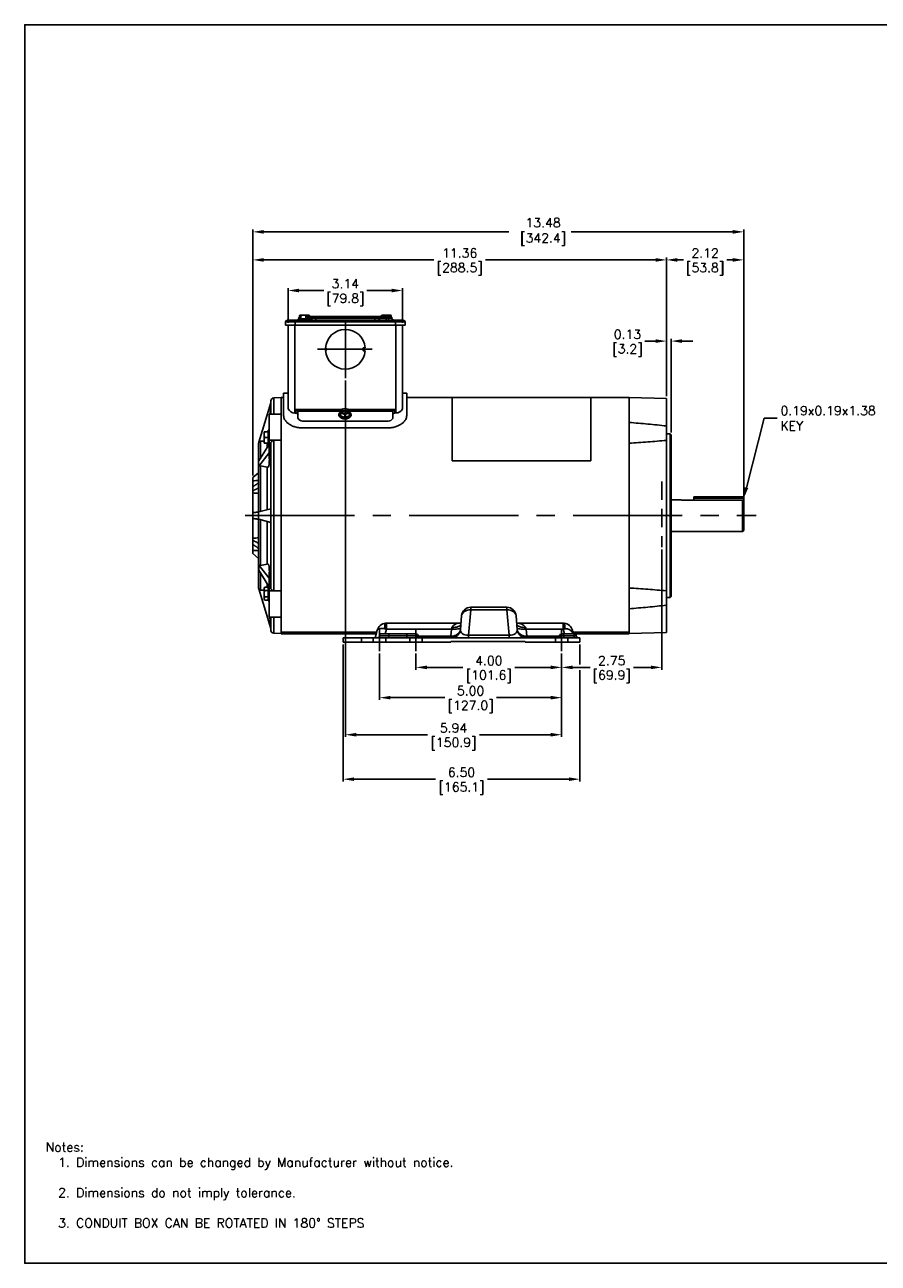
# Model space of a CAD drawing. Extents: x 897.4 to 941.4, y -8.5 to 25.5.
# Tile 1 of 7: x 897.4 to 920.8, y -8.5 to 25.5. Entities that reach past the tile are written whole.
import ezdxf
from ezdxf import colors
from ezdxf.entities.mleader import LeaderData, LeaderLine
from ezdxf.math import Vec2, Vec3

# ---------------------------------------------------------------- set-up
doc = ezdxf.new("R2010")
doc.units = 0
doc.header["$LTSCALE"] = 4
doc.header["$MEASUREMENT"] = 0
doc.linetypes.add('CENTER2', pattern=[1.125, 0.75, -0.125, 0.125, -0.125])
doc.linetypes.add('HIDDEN2', pattern=[0.1875, 0.125, -0.0625])
doc.layers.get('0').update_dxf_attribs({"linetype": 'CONTINUOUS'})
doc.layers.get('DEFPOINTS').update_dxf_attribs({"linetype": 'CONTINUOUS'})
for name, color, linetype in [('CENTER', 40, 'CENTER2'), ('DIMENSIONS', 140, 'CONTINUOUS'), ('DIMENSIONS @ 1', 140, 'CONTINUOUS'), ('HIDDEN', 102, 'HIDDEN2'), ('TEXT', 140, 'CONTINUOUS')]:
    doc.layers.add(name, color=color, linetype=linetype)
doc.styles.add('ROMANS', font='romans.shx')
doc.styles.get("Standard").update_dxf_attribs({"font": 'romans.shx'})
doc.dimstyles.get("Standard").update_dxf_attribs({"dimtxt": 0.25, "dimasz": 0.3, "dimexe": 0.0625, "dimexo": 0.0625, "dimgap": 0.0625, "dimtad": 0, "dimtih": 1, "dimtoh": 1, "dimzin": 0, "dimdsep": 46, "dimtxsty": 'Standard', "dimcen": 0, "dimadec": 0, "dimazin": 0, "dimtfac": 1, "dimtofl": 0, "dimtmove": 0, "dimatfit": 3, "dimfxl": 0, "dimtolj": 1, "dimtzin": 0, "dimarcsym": 0})

# ---------------------------------------------------------------- blocks, each defined once
blk = doc.blocks.new('*D2')
at = {"layer": 'DEFPOINTS', "color": 0}
for p in [(914.902, 11.127), (914.902, 7.824), (912.152, 7.718)]:
    blk.add_point(p, dxfattribs=at)
at = {"layer": 'DIMENSIONS', "color": 0, "lineweight": -2}
for p, q in [((914.902, 11.064), (914.902, 7.761)), ((912.152, 7.781), (912.152, 7.886)), ((912.452, 7.824), (912.935, 7.824)), ((914.602, 7.824), (914.12, 7.824))]:
    blk.add_line(p, q, dxfattribs=at)
at = {"layer": 'DIMENSIONS', "color": 0}
for points in [[(912.452, 7.874), (912.452, 7.774), (912.152, 7.824)], [(914.602, 7.874), (914.602, 7.774), (914.902, 7.824)]]:
    blk.add_solid(points, dxfattribs=at)
at = {"layer": 'DIMENSIONS', "color": 0, "char_height": 0.25, "attachment_point": 5}
for s, insert in [('\\A1;2.75', (913.527, 8.011)), ('\\A1;[69.9]', (913.527, 7.571))]:
    blk.add_mtext(s, dxfattribs=dict(at, insert=insert))
blk = doc.blocks.new('*D3')
at = {"layer": 'DEFPOINTS', "color": 0}
for p in [(908.152, 8.268), (912.152, 7.824), (912.152, 7.718)]:
    blk.add_point(p, dxfattribs=at)
at = {"layer": 'DIMENSIONS', "color": 0, "lineweight": -2}
for p, q in [((908.152, 8.206), (908.152, 7.761)), ((908.452, 7.824), (909.441, 7.824)), ((911.852, 7.824), (910.864, 7.824)), ((912.152, 7.781), (912.152, 7.886))]:
    blk.add_line(p, q, dxfattribs=at)
at = {"layer": 'DIMENSIONS', "color": 0}
for points in [[(908.452, 7.874), (908.452, 7.774), (908.152, 7.824)], [(911.852, 7.874), (911.852, 7.774), (912.152, 7.824)]]:
    blk.add_solid(points, dxfattribs=at)
at = {"layer": 'DIMENSIONS', "color": 0, "char_height": 0.25, "attachment_point": 5}
for s, insert in [('\\A1;4.00', (910.152, 8.011)), ('\\A1;[101.6]', (910.152, 7.571))]:
    blk.add_mtext(s, dxfattribs=dict(at, insert=insert))
blk = doc.blocks.new('*D4')
at = {"layer": 'DEFPOINTS', "color": 0}
for p in [(915.032, 16.782), (915.032, 15.204), (915.157, 14.21)]:
    blk.add_point(p, dxfattribs=at)
at = {"layer": 'DIMENSIONS', "color": 0, "lineweight": -2}
for p, q in [((914.732, 16.782), (914.432, 16.782)), ((915.032, 15.266), (915.032, 16.845)), ((915.157, 14.273), (915.157, 16.845)), ((915.457, 16.782), (915.757, 16.782))]:
    blk.add_line(p, q, dxfattribs=at)
at = {"layer": 'DIMENSIONS', "color": 0}
for points in [[(914.732, 16.832), (914.732, 16.732), (915.032, 16.782)], [(915.457, 16.832), (915.457, 16.732), (915.157, 16.782)]]:
    blk.add_solid(points, dxfattribs=at)
at = {"layer": 'DIMENSIONS', "color": 0, "char_height": 0.25, "attachment_point": 5}
for s, insert in [('\\A1;0.13', (913.959, 16.97)), ('\\A1;[3.2]', (913.959, 16.529))]:
    blk.add_mtext(s, dxfattribs=dict(at, insert=insert))
blk = doc.blocks.new('*D5')
at = {"layer": 'DEFPOINTS', "color": 0}
for p in [(915.032, 19.011), (915.032, 15.204), (917.152, 12.404)]:
    blk.add_point(p, dxfattribs=at)
at = {"layer": 'DIMENSIONS', "color": 0, "lineweight": -2}
for p, q in [((915.032, 15.266), (915.032, 19.073)), ((917.152, 12.466), (917.152, 19.073)), ((915.332, 19.011), (915.5, 19.011)), ((916.852, 19.011), (916.685, 19.011))]:
    blk.add_line(p, q, dxfattribs=at)
at = {"layer": 'DIMENSIONS', "color": 0}
for points in [[(915.332, 19.061), (915.332, 18.961), (915.032, 19.011)], [(916.852, 19.061), (916.852, 18.961), (917.152, 19.011)]]:
    blk.add_solid(points, dxfattribs=at)
at = {"layer": 'DIMENSIONS', "color": 0, "char_height": 0.25, "attachment_point": 5}
for s, insert in [('\\A1;2.12', (916.092, 19.198)), ('\\A1;[53.8]', (916.092, 18.758))]:
    blk.add_mtext(s, dxfattribs=dict(at, insert=insert))
blk = doc.blocks.new('*D6')
at = {"layer": 'DEFPOINTS', "color": 0}
for p in [(917.152, 19.781), (903.672, 13.028), (917.152, 12.404)]:
    blk.add_point(p, dxfattribs=at)
at = {"layer": 'DIMENSIONS', "color": 0, "lineweight": -2}
for p, q in [((903.672, 13.09), (903.672, 19.843)), ((903.972, 19.781), (910.697, 19.781)), ((916.852, 19.781), (912.417, 19.781)), ((917.152, 12.466), (917.152, 19.843))]:
    blk.add_line(p, q, dxfattribs=at)
at = {"layer": 'DIMENSIONS', "color": 0}
for points in [[(903.972, 19.831), (903.972, 19.731), (903.672, 19.781)], [(916.852, 19.831), (916.852, 19.731), (917.152, 19.781)]]:
    blk.add_solid(points, dxfattribs=at)
at = {"layer": 'DIMENSIONS', "color": 0, "insert": (911.557, 19.781), "char_height": 0.25, "attachment_point": 5}
blk.add_mtext('\\A1; 13.48\\P [342.4]', dxfattribs=at)
blk = doc.blocks.new('*D17')
at = {"layer": 'DEFPOINTS', "color": 0}
for p in [(907.782, 18.17), (904.642, 17.217), (907.782, 17.217)]:
    blk.add_point(p, dxfattribs=at)
at = {"layer": 'DIMENSIONS', "color": 0, "lineweight": -2}
for p, q in [((904.642, 17.28), (904.642, 18.232)), ((904.942, 18.17), (905.62, 18.17)), ((907.482, 18.17), (906.805, 18.17)), ((907.782, 17.28), (907.782, 18.232))]:
    blk.add_line(p, q, dxfattribs=at)
at = {"layer": 'DIMENSIONS', "color": 0}
for points in [[(904.942, 18.22), (904.942, 18.12), (904.642, 18.17)], [(907.482, 18.22), (907.482, 18.12), (907.782, 18.17)]]:
    blk.add_solid(points, dxfattribs=at)
at = {"layer": 'DIMENSIONS', "color": 0, "char_height": 0.25, "attachment_point": 5}
for s, insert in [('\\A1;3.14', (906.212, 18.357)), ('\\A1;[79.8]', (906.212, 17.917))]:
    blk.add_mtext(s, dxfattribs=dict(at, insert=insert))
blk = doc.blocks.new('*D22')
at = {"layer": 'DEFPOINTS', "color": 0}
for p in [(915.032, 19.011), (915.032, 15.204), (903.672, 13.03)]:
    blk.add_point(p, dxfattribs=at)
at = {"layer": 'DIMENSIONS', "color": 0, "lineweight": -2}
for p, q in [((903.672, 13.093), (903.672, 19.073)), ((915.032, 15.266), (915.032, 19.073)), ((903.972, 19.011), (908.641, 19.011)), ((914.732, 19.011), (910.064, 19.011))]:
    blk.add_line(p, q, dxfattribs=at)
at = {"layer": 'DIMENSIONS', "color": 0}
for points in [[(903.972, 19.061), (903.972, 18.961), (903.672, 19.011)], [(914.732, 19.061), (914.732, 18.961), (915.032, 19.011)]]:
    blk.add_solid(points, dxfattribs=at)
at = {"layer": 'DIMENSIONS', "color": 0, "char_height": 0.25, "attachment_point": 5}
for s, insert in [('\\A1;11.36', (909.352, 19.198)), ('\\A1;[288.5]', (909.352, 18.758))]:
    blk.add_mtext(s, dxfattribs=dict(at, insert=insert))
blk = doc.blocks.new('*D23')
at = {"layer": 'DEFPOINTS', "color": 0}
for p in [(906.212, 15.761), (912.152, 8.268), (906.212, 5.975)]:
    blk.add_point(p, dxfattribs=at)
at = {"layer": 'DIMENSIONS', "color": 0, "lineweight": -2}
for p, q in [((906.212, 15.699), (906.212, 5.913)), ((912.152, 8.206), (912.152, 5.913)), ((906.512, 5.975), (908.471, 5.975)), ((911.852, 5.975), (909.894, 5.975))]:
    blk.add_line(p, q, dxfattribs=at)
at = {"layer": 'DIMENSIONS', "color": 0}
for points in [[(906.512, 6.025), (906.512, 5.925), (906.212, 5.975)], [(911.852, 6.025), (911.852, 5.925), (912.152, 5.975)]]:
    blk.add_solid(points, dxfattribs=at)
at = {"layer": 'DIMENSIONS', "color": 0, "char_height": 0.25, "attachment_point": 5}
for s, insert in [('\\A1;5.94', (909.182, 6.163)), ('\\A1;[150.9]', (909.182, 5.722))]:
    blk.add_mtext(s, dxfattribs=dict(at, insert=insert))
blk = doc.blocks.new('*D18')
at = {"layer": 'DEFPOINTS', "color": 0}
for p in [(907.152, 8.268), (912.152, 8.206), (907.152, 6.993)]:
    blk.add_point(p, dxfattribs=at)
at = {"layer": 'DIMENSIONS', "color": 0, "lineweight": -2}
for p, q in [((907.152, 8.206), (907.152, 6.93)), ((912.152, 8.143), (912.152, 6.93)), ((907.452, 6.993), (908.941, 6.993)), ((911.852, 6.993), (910.364, 6.993))]:
    blk.add_line(p, q, dxfattribs=at)
at = {"layer": 'DIMENSIONS', "color": 0}
for points in [[(907.452, 7.043), (907.452, 6.943), (907.152, 6.993)], [(911.852, 7.043), (911.852, 6.943), (912.152, 6.993)]]:
    blk.add_solid(points, dxfattribs=at)
at = {"layer": 'DIMENSIONS', "color": 0, "char_height": 0.25, "attachment_point": 5}
for s, insert in [('\\A1;5.00', (909.652, 7.18)), ('\\A1;[127.0]', (909.652, 6.74))]:
    blk.add_mtext(s, dxfattribs=dict(at, insert=insert))
blk = doc.blocks.new('*D19')
at = {"layer": 'DEFPOINTS', "color": 0}
for p in [(906.152, 8.518), (912.652, 8.518), (906.152, 4.754)]:
    blk.add_point(p, dxfattribs=at)
at = {"layer": 'DIMENSIONS', "color": 0, "lineweight": -2}
for p, q in [((906.152, 8.456), (906.152, 4.692)), ((912.652, 8.456), (912.652, 7.9)), ((912.652, 7.747), (912.652, 4.692)), ((906.452, 4.754), (908.691, 4.754)), ((912.352, 4.754), (910.114, 4.754))]:
    blk.add_line(p, q, dxfattribs=at)
at = {"layer": 'DIMENSIONS', "color": 0}
for points in [[(906.452, 4.804), (906.452, 4.704), (906.152, 4.754)], [(912.352, 4.804), (912.352, 4.704), (912.652, 4.754)]]:
    blk.add_solid(points, dxfattribs=at)
at = {"layer": 'DIMENSIONS', "color": 0, "char_height": 0.25, "attachment_point": 5}
for s, insert in [('\\A1;6.50', (909.402, 4.942)), ('\\A1;[165.1]', (909.402, 4.501))]:
    blk.add_mtext(s, dxfattribs=dict(at, insert=insert))

msp = doc.modelspace()

# ---------------------------------------------------------------- linework, layer by layer
for p, q in [((904.621, 17.357), (904.832, 17.357)), ((904.832, 17.357), (907.592, 17.357)), ((904.832, 17.357), (904.832, 17.307)), ((904.925, 17.392), (904.925, 17.357)), ((905.26, 17.392), (904.925, 17.392)), ((904.929, 17.392), (904.93, 17.397)), ((904.93, 17.397), (904.931, 17.407)), ((904.955, 17.407), (904.931, 17.407)), ((904.955, 17.392), (904.955, 17.476)), ((904.973, 17.495), (905.195, 17.495)), ((904.992, 17.392), (904.992, 17.476)), ((905.129, 17.392), (905.129, 17.476)), ((905.162, 17.493), (905.161, 17.495)), ((905.162, 17.432), (905.162, 17.493)), ((905.162, 17.432), (905.197, 17.432)), ((905.195, 17.495), (905.212, 17.495)), ((905.197, 17.493), (905.195, 17.495)), ((905.197, 17.432), (905.197, 17.493)), ((905.23, 17.392), (905.23, 17.476)), ((905.23, 17.457), (905.351, 17.457)), ((905.301, 17.407), (905.23, 17.407)), ((905.26, 17.357), (905.26, 17.392)), ((905.401, 17.407), (905.301, 17.407)), ((905.351, 17.457), (905.401, 17.457)), ((905.401, 17.457), (905.401, 17.407)), ((905.401, 17.457), (907.023, 17.457)), ((907.023, 17.407), (905.401, 17.407)), ((905.401, 17.407), (905.401, 17.357)), ((907.023, 17.457), (907.023, 17.407)), ((907.023, 17.457), (907.073, 17.457)), ((907.123, 17.407), (907.023, 17.407)), ((907.023, 17.407), (907.023, 17.357)), ((907.073, 17.457), (907.332, 17.457)), ((907.332, 17.407), (907.123, 17.407)), ((907.195, 17.457), (907.195, 17.476)), ((907.213, 17.495), (907.435, 17.495)), ((907.232, 17.457), (907.232, 17.476)), ((907.332, 17.457), (907.332, 17.407)), ((907.332, 17.457), (907.393, 17.457)), ((907.332, 17.407), (907.332, 17.357)), ((907.393, 17.407), (907.332, 17.407)), ((907.369, 17.457), (907.369, 17.476)), ((907.393, 17.457), (907.393, 17.407)), ((907.393, 17.457), (907.443, 17.457)), ((907.493, 17.407), (907.393, 17.407)), ((907.393, 17.407), (907.393, 17.357)), ((907.402, 17.493), (907.401, 17.495)), ((907.402, 17.457), (907.402, 17.493)), ((907.435, 17.495), (907.452, 17.495)), ((907.437, 17.493), (907.435, 17.495)), ((907.437, 17.457), (907.437, 17.493)), ((907.47, 17.449), (907.47, 17.476)), ((907.5, 17.392), (907.496, 17.392)), ((907.5, 17.382), (907.5, 17.392)), ((907.592, 17.357), (907.803, 17.357)), ((907.592, 17.357), (907.592, 17.307)), ((904.832, 17.307), (904.571, 17.307)), ((904.571, 17.217), (904.571, 17.307)), ((904.832, 17.217), (904.571, 17.217)), ((904.642, 14.919), (904.642, 17.217)), ((904.822, 17.217), (904.822, 14.807)), ((907.592, 17.307), (904.832, 17.307)), ((904.832, 17.307), (904.832, 17.217)), ((904.832, 17.217), (907.592, 17.217)), ((907.853, 17.307), (907.592, 17.307)), ((907.592, 17.217), (907.592, 17.307)), ((907.853, 17.217), (907.592, 17.217)), ((907.602, 14.808), (907.602, 17.217)), ((907.782, 17.217), (907.782, 14.919)), ((907.853, 17.307), (907.853, 17.217)), ((906.702, 16.601), (906.702, 16.511)), ((906.756, 16.601), (906.702, 16.601)), ((906.702, 16.511), (906.756, 16.511)), ((904.642, 15.355), (904.517, 15.355)), ((904.517, 14.735), (904.517, 15.355)), ((904.642, 15.355), (904.642, 15.356)), ((907.782, 15.355), (907.782, 15.356)), ((907.897, 15.355), (907.782, 15.355)), ((907.897, 15.355), (907.897, 14.735)), ((904.166, 15.091), (903.835, 14.006)), ((904.144, 14.777), (904.167, 15.115)), ((904.168, 15.144), (904.166, 15.091)), ((904.166, 15.091), (904.166, 15.091)), ((904.168, 15.144), (904.168, 14.777)), ((904.447, 15.23), (904.244, 15.22)), ((904.244, 15.22), (904.244, 14.777)), ((904.517, 15.235), (904.447, 15.235)), ((904.447, 15.235), (904.447, 8.801)), ((914.007, 15.235), (907.897, 15.235)), ((909.142, 15.235), (909.142, 13.498)), ((912.951, 13.498), (912.951, 15.235)), ((914.007, 14.543), (914.007, 15.235)), ((915.032, 15.204), (914.007, 15.231)), ((915.032, 15.204), (915.032, 14.453)), ((904.122, 14.777), (904.122, 14.06)), ((904.447, 14.777), (904.122, 14.777)), ((904.822, 14.807), (904.852, 14.807)), ((904.852, 14.908), (904.902, 14.858)), ((904.852, 14.807), (904.852, 14.908)), ((904.852, 14.908), (906.114, 14.908)), ((906.079, 14.858), (904.902, 14.858)), ((904.912, 14.835), (904.912, 14.659)), ((906.035, 14.77), (906.035, 14.75)), ((906.035, 14.77), (906.035, 14.77)), ((906.035, 14.75), (906.035, 14.742)), ((906.035, 14.742), (906.035, 14.742)), ((906.081, 14.868), (906.079, 14.866)), ((906.079, 14.817), (906.079, 14.866)), ((906.081, 14.839), (906.079, 14.837)), ((906.079, 14.817), (906.079, 14.788)), ((906.079, 14.728), (906.079, 14.796)), ((906.079, 14.728), (906.202, 14.687)), ((906.323, 14.868), (906.081, 14.868)), ((906.081, 14.839), (906.323, 14.839)), ((906.202, 14.687), (906.202, 14.754)), ((906.202, 14.687), (906.326, 14.728)), ((906.292, 14.908), (907.572, 14.908)), ((906.323, 14.868), (906.326, 14.866)), ((906.323, 14.839), (906.326, 14.837)), ((906.326, 14.817), (906.326, 14.866)), ((907.523, 14.858), (906.326, 14.858)), ((906.326, 14.788), (906.326, 14.817)), ((906.326, 14.728), (906.326, 14.796)), ((906.368, 14.755), (906.368, 14.738)), ((907.512, 14.835), (907.512, 14.659)), ((907.523, 14.858), (907.572, 14.908)), ((907.572, 14.908), (907.572, 14.808)), ((907.602, 14.808), (907.572, 14.808)), ((903.98, 14.213), (903.98, 14.29)), ((904.092, 14.29), (904.004, 14.29)), ((904.122, 14.336), (904.092, 14.336)), ((904.092, 14.336), (904.092, 13.937)), ((907.392, 14.399), (905.022, 14.399)), ((907.392, 14.581), (905.032, 14.581)), ((914.007, 13.994), (914.007, 14.543)), ((915.032, 14.055), (915.032, 14.453)), ((903.832, 13.991), (903.832, 13.989)), ((903.832, 13.989), (903.832, 13.476)), ((903.882, 14.038), (903.882, 13.567)), ((903.98, 14.059), (903.98, 14.213)), ((903.98, 13.982), (903.98, 14.059)), ((904.092, 14.136), (904.004, 14.136)), ((904.092, 13.982), (904.004, 13.982)), ((904.063, 13.982), (904.063, 13.864)), ((904.122, 14.06), (904.122, 13.547)), ((904.447, 14.06), (904.122, 14.06)), ((904.168, 13.998), (904.168, 9.984)), ((904.244, 14.052), (904.447, 14.06)), ((904.244, 14.052), (904.244, 9.93)), ((914.007, 9.988), (914.007, 13.994)), ((915.127, 14.24), (915.032, 14.24)), ((915.032, 14.055), (915.032, 9.927)), ((915.157, 14.21), (915.127, 14.24)), ((915.127, 11.991), (915.127, 14.24)), ((915.157, 14.21), (915.157, 11.991)), ((903.837, 13.492), (904.107, 13.937)), ((903.837, 13.349), (904.122, 13.711)), ((904.092, 13.937), (904.122, 13.937)), ((903.832, 13.476), (903.832, 13.405)), ((903.832, 13.405), (903.832, 13.335)), ((903.832, 13.335), (903.832, 12.091)), ((903.832, 13.335), (903.832, 13.335)), ((903.882, 13.358), (903.882, 12.105)), ((904.063, 13.322), (904.063, 12.153)), ((904.135, 13.547), (904.122, 13.547)), ((909.142, 13.498), (912.951, 13.498)), ((903.832, 13.169), (903.672, 13.035)), ((903.672, 13.035), (903.672, 10.948)), ((903.802, 12.735), (903.832, 12.747)), ((915.428, 12.428), (915.157, 12.428)), ((917.122, 12.418), (915.441, 12.418)), ((915.777, 12.469), (915.777, 12.504)), ((915.777, 12.504), (917.152, 12.504)), ((917.152, 12.469), (915.777, 12.469)), ((915.777, 12.418), (915.777, 12.469)), ((917.122, 11.554), (917.122, 12.418)), ((917.152, 12.504), (917.152, 12.469)), ((917.152, 12.387), (917.152, 12.469)), ((917.152, 11.584), (917.152, 12.387)), ((903.835, 12.092), (903.832, 12.091)), ((903.832, 11.891), (903.832, 12.091)), ((904.166, 12.18), (903.835, 12.092)), ((904.168, 12.181), (904.166, 12.18)), ((904.166, 11.991), (904.166, 12.18)), ((904.166, 11.802), (904.166, 11.991)), ((915.127, 9.742), (915.127, 11.991)), ((915.157, 11.991), (915.157, 9.772)), ((903.832, 11.891), (903.832, 10.648)), ((903.835, 11.891), (903.832, 11.891)), ((904.166, 11.802), (903.835, 11.891)), ((903.882, 11.878), (903.882, 10.624)), ((904.063, 11.829), (904.063, 10.661)), ((904.168, 11.801), (904.166, 11.802)), ((917.122, 11.554), (917.152, 11.584)), ((903.802, 11.247), (903.832, 11.237)), ((915.157, 11.554), (917.122, 11.554)), ((903.672, 10.948), (903.832, 10.813)), ((903.832, 10.648), (903.832, 10.648)), ((903.832, 10.648), (903.832, 10.577)), ((903.832, 10.577), (903.832, 10.506)), ((903.837, 10.633), (903.837, 10.49)), ((903.837, 10.633), (904.122, 10.272)), ((903.832, 10.506), (903.832, 9.994)), ((903.837, 10.49), (904.107, 10.046)), ((903.882, 10.416), (903.882, 9.944)), ((904.122, 9.922), (904.122, 10.435)), ((904.135, 10.435), (904.122, 10.435)), ((903.832, 9.991), (903.832, 9.994)), ((904.166, 8.891), (903.835, 9.977)), ((904.004, 10.024), (903.98, 10)), ((903.98, 9.98), (903.98, 10)), ((903.98, 9.846), (903.98, 9.98)), ((904.092, 10.024), (904.004, 10.024)), ((904.092, 9.935), (904.004, 9.935)), ((904.063, 10.118), (904.063, 10.024)), ((904.122, 10.046), (904.092, 10.046)), ((904.092, 10.046), (904.092, 9.846)), ((904.447, 9.922), (904.122, 9.922)), ((904.122, 9.205), (904.122, 9.922)), ((904.244, 9.93), (904.447, 9.922)), ((914.007, 9.439), (914.007, 9.988)), ((915.032, 9.529), (915.032, 9.927)), ((903.98, 9.713), (903.98, 9.846)), ((903.98, 9.692), (903.98, 9.713)), ((903.98, 9.692), (904.004, 9.668)), ((904.092, 9.757), (904.004, 9.757)), ((904.092, 9.668), (904.004, 9.668)), ((904.092, 9.846), (904.092, 9.647)), ((904.092, 9.647), (904.122, 9.647)), ((915.032, 9.742), (915.127, 9.742)), ((915.032, 9.529), (915.032, 8.778)), ((915.127, 9.742), (915.157, 9.772)), ((904.447, 9.205), (904.122, 9.205)), ((904.142, 9.205), (904.166, 8.885)), ((904.168, 9.205), (904.168, 8.838)), ((904.244, 9.205), (904.244, 8.763)), ((909.372, 8.866), (909.405, 9.242)), ((909.405, 9.242), (909.413, 9.276)), ((909.405, 9.242), (909.405, 9.245)), ((909.413, 9.276), (909.428, 9.308)), ((909.428, 9.308), (909.452, 9.336)), ((909.452, 9.336), (909.483, 9.361)), ((909.483, 9.361), (909.521, 9.381)), ((909.521, 9.381), (909.562, 9.395)), ((909.562, 9.395), (909.607, 9.402)), ((909.654, 9.404), (909.593, 8.705)), ((909.607, 9.402), (909.654, 9.404)), ((910.65, 9.473), (909.654, 9.473)), ((909.654, 9.473), (909.654, 9.404)), ((909.654, 9.404), (910.65, 9.404)), ((910.65, 9.404), (910.65, 9.473)), ((910.65, 9.404), (910.697, 9.402)), ((910.711, 8.705), (910.65, 9.404)), ((910.697, 9.402), (910.742, 9.395)), ((910.742, 9.395), (910.784, 9.381)), ((910.784, 9.381), (910.821, 9.361)), ((910.821, 9.361), (910.852, 9.336)), ((910.852, 9.336), (910.876, 9.308)), ((910.876, 9.308), (910.892, 9.276)), ((910.892, 9.276), (910.899, 9.242)), ((910.899, 9.245), (910.899, 9.242)), ((910.899, 9.242), (910.932, 8.866)), ((914.007, 8.801), (914.007, 9.439)), ((904.166, 8.891), (904.168, 8.838)), ((904.166, 8.891), (904.166, 8.891)), ((907.032, 8.638), (907.087, 8.842)), ((907.296, 8.926), (907.297, 8.963)), ((907.296, 8.884), (907.296, 8.926)), ((907.297, 8.963), (907.3, 8.994)), ((907.3, 8.994), (907.305, 9.018)), ((907.338, 8.876), (907.303, 8.748)), ((907.305, 9.018), (907.311, 9.032)), ((907.338, 9.038), (907.31, 9.037)), ((907.311, 9.032), (907.317, 9.038)), ((907.317, 9.038), (907.317, 9.038)), ((909.387, 9.039), (907.338, 9.039)), ((907.338, 9.039), (907.338, 8.876)), ((907.338, 8.876), (909.128, 8.876)), ((909.111, 8.682), (909.128, 8.876)), ((909.128, 8.876), (909.136, 8.922)), ((909.176, 8.873), (909.128, 8.876)), ((909.184, 8.921), (909.136, 8.922)), ((909.222, 8.873), (909.176, 8.873)), ((909.23, 8.924), (909.184, 8.921)), ((909.264, 8.875), (909.222, 8.873)), ((909.272, 8.932), (909.23, 8.924)), ((909.302, 8.88), (909.264, 8.875)), ((909.309, 8.943), (909.272, 8.932)), ((909.333, 8.887), (909.302, 8.88)), ((909.34, 8.958), (909.309, 8.943)), ((909.356, 8.896), (909.333, 8.887)), ((909.364, 8.976), (909.34, 8.958)), ((909.371, 8.907), (909.356, 8.896)), ((909.379, 8.996), (909.364, 8.976)), ((909.377, 8.919), (909.371, 8.907)), ((909.386, 9.018), (909.379, 8.996)), ((912.197, 9.039), (910.917, 9.039)), ((910.919, 9.018), (910.925, 8.996)), ((910.925, 8.996), (910.941, 8.976)), ((910.928, 8.919), (910.933, 8.907)), ((910.933, 8.907), (910.948, 8.896)), ((910.941, 8.976), (910.964, 8.958)), ((910.948, 8.896), (910.972, 8.887)), ((910.964, 8.958), (910.995, 8.943)), ((910.972, 8.887), (911.003, 8.88)), ((910.995, 8.943), (911.033, 8.932)), ((911.003, 8.88), (911.04, 8.875)), ((911.033, 8.932), (911.075, 8.924)), ((911.04, 8.875), (911.083, 8.873)), ((911.075, 8.924), (911.121, 8.921)), ((911.083, 8.873), (911.129, 8.873)), ((911.121, 8.921), (911.168, 8.922)), ((911.129, 8.873), (911.177, 8.876)), ((911.168, 8.922), (911.177, 8.876)), ((911.177, 8.876), (911.194, 8.682)), ((911.177, 8.876), (912.197, 8.876)), ((912.217, 9.038), (912.192, 9.039)), ((912.197, 8.876), (912.197, 9.039)), ((912.231, 8.748), (912.197, 8.876)), ((912.217, 9.038), (912.217, 9.038)), ((912.217, 9.038), (912.224, 9.032)), ((912.224, 9.032), (912.229, 9.018)), ((912.229, 9.018), (912.234, 8.994)), ((912.234, 8.994), (912.237, 8.963)), ((912.237, 8.963), (912.239, 8.926)), ((912.239, 8.926), (912.239, 8.884)), ((912.447, 8.842), (912.472, 8.748)), ((904.244, 8.763), (904.447, 8.752)), ((904.447, 8.801), (904.447, 8.797)), ((904.447, 8.797), (904.447, 8.792)), ((904.447, 8.792), (904.447, 8.747)), ((907.074, 8.792), (904.447, 8.792)), ((904.447, 8.747), (907.062, 8.747)), ((906.152, 8.638), (912.652, 8.638)), ((906.152, 8.518), (906.152, 8.638)), ((906.152, 8.518), (909.112, 8.518)), ((907.402, 8.693), (907.152, 8.693)), ((907.212, 8.748), (907.402, 8.748)), ((907.402, 8.748), (907.902, 8.748)), ((907.402, 8.748), (907.402, 8.693)), ((907.402, 8.693), (907.402, 8.638)), ((907.902, 8.693), (907.402, 8.693)), ((907.902, 8.748), (908.093, 8.748)), ((907.902, 8.748), (907.902, 8.693)), ((907.902, 8.693), (907.902, 8.638)), ((908.152, 8.693), (907.902, 8.693)), ((908.093, 8.748), (908.098, 8.748)), ((908.098, 8.748), (908.119, 8.748)), ((908.155, 8.693), (908.152, 8.693)), ((908.212, 8.704), (908.212, 8.682)), ((908.212, 8.682), (908.212, 8.638)), ((908.212, 8.682), (909.111, 8.682)), ((909.111, 8.638), (909.111, 8.682)), ((911.152, 8.531), (909.112, 8.531)), ((909.112, 8.531), (909.112, 8.518)), ((909.593, 8.705), (910.711, 8.705)), ((909.593, 8.705), (909.593, 8.638)), ((910.711, 8.705), (910.711, 8.638)), ((911.152, 8.518), (911.152, 8.531)), ((911.152, 8.518), (912.652, 8.518)), ((911.152, 8.518), (912.272, 8.518)), ((911.194, 8.682), (911.194, 8.638)), ((911.194, 8.682), (912.092, 8.682)), ((912.092, 8.682), (912.092, 8.704)), ((912.092, 8.638), (912.092, 8.682)), ((912.152, 8.693), (912.149, 8.693)), ((912.212, 8.693), (912.152, 8.693)), ((912.186, 8.748), (912.206, 8.748)), ((912.206, 8.748), (912.212, 8.748)), ((912.212, 8.693), (912.212, 8.748)), ((912.212, 8.748), (912.492, 8.748)), ((912.212, 8.748), (912.212, 8.748)), ((912.212, 8.638), (912.212, 8.693)), ((912.492, 8.693), (912.212, 8.693)), ((914.007, 8.792), (912.46, 8.792)), ((912.492, 8.693), (912.492, 8.748)), ((912.492, 8.748), (912.493, 8.748)), ((912.492, 8.638), (912.492, 8.693)), ((912.552, 8.693), (912.492, 8.693)), ((912.502, 8.747), (914.007, 8.747)), ((912.652, 8.638), (912.652, 8.518)), ((914.007, 8.801), (914.007, 8.796)), ((914.007, 8.792), (914.007, 8.796)), ((914.007, 8.747), (914.007, 8.792)), ((914.007, 8.752), (915.032, 8.778))]:
    msp.add_line(p, q)
for centre, radius, start, end in [((904.621, 17.307), 0.05, 90, 180), ((904.881, 17.407), 0.05, 270, 330.4586), ((904.981, 17.407), 0.05, 122.339, 180), ((904.973, 17.476), 0.0187, 90.6578, 181.3282), ((904.974, 17.477), 0.018, 356.4899, 91.5241), ((905.06, 17.36), 0.135, 59.3008, 120.6992), ((905.164, 17.447), 0.0452, 92.7614, 140.8995), ((905.189, 17.435), 0.0581, 44.669, 81.6701), ((905.251, 17.407), 0.05, 279.7878, 0), ((905.351, 17.407), 0.05, 90, 180), ((907.073, 17.407), 0.05, 0, 90), ((907.173, 17.407), 0.05, 180, 270), ((907.218, 17.472), 0.0241, 102.6034, 169.3825), ((907.209, 17.473), 0.0222, 7.3083, 80.7058), ((907.421, 17.415), 0.08, 104.1381, 130.7676), ((907.431, 17.44), 0.0535, 43.0075, 83.3316), ((907.443, 17.407), 0.05, 0, 90), ((907.449, 17.475), 0.0207, 4.1051, 83.909), ((907.543, 17.407), 0.05, 180, 270), ((907.803, 17.307), 0.05, 0, 90), ((906.212, 16.556), 0.545, 4.7362, 176.8457), ((905.667, 16.556), 0.03, 271.5771, 88.4229), ((906.212, 16.556), 0.545, 183.1543, 355.2638), ((904.248, 15.14), 0.08, 93, 177), ((904.824, 15.01), 0.203, 206.7882, 269.5682), ((904.857, 14.751), 0.0565, 11.578, 94.6956), ((904.884, 14.836), 0.0283, 358.142, 50.1083), ((905.053, 14.744), 0.164, 211.0006, 262.7821), ((906.12, 14.762), 0.0858, 118.8377, 174.1892), ((906.206, 14.872), 0.2, 210.7913, 324.1012), ((906.202, 14.835), 0.192, 209.1072, 329.6752), ((906.172, 14.797), 0.125, 97.1928, 138.3589), ((906.096, 14.646), 0.152, 45.817, 96.6929), ((906.162, 14.83), 0.0897, 103.9621, 154.4375), ((906.162, 14.878), 0.0897, 205.5625, 256.0379), ((906.202, 14.727), 0.199, 71.9613, 108.0387), ((906.202, 14.98), 0.199, 251.9613, 288.0387), ((906.29, 14.676), 0.118, 72.3063, 138.2735), ((906.242, 14.83), 0.0897, 25.5625, 76.0379), ((906.247, 14.818), 0.1, 38.4622, 80.4848), ((906.242, 14.878), 0.0897, 283.9621, 334.4375), ((906.285, 14.765), 0.083, 353.6664, 60.815), ((907.372, 14.744), 0.164, 277.0146, 328.7961), ((907.543, 14.835), 0.0306, 133.117, 180.6609), ((907.567, 14.751), 0.0565, 85.1011, 165.726), ((907.601, 15.011), 0.203, 270.2285, 333.0085), ((904.116, 14.213), 0.137, 145.6158, 214.3842), ((903.879, 13.992), 0.0465, 85.6379, 180.6502), ((903.882, 13.991), 0.05, 163.0348, 180), ((904.116, 14.059), 0.137, 145.6158, 214.3842), ((904.247, 13.968), 0.0844, 91.9976, 158.7712), ((903.874, 13.312), 0.0473, 79.5611, 151.0906), ((904.074, 13.364), 0.0434, 255.7052, 334.485), ((903.874, 10.67), 0.047, 208.6566, 280.6917), ((904.077, 10.625), 0.0379, 18.222, 111.5879), ((903.916, 10.029), 0.0912, 202.7067, 248.0281), ((903.882, 9.991), 0.05, 180, 196.9652), ((904.032, 9.979), 0.0519, 118.6037, 237.006), ((904.158, 9.846), 0.178, 150, 210), ((904.254, 10.024), 0.0944, 205.1628, 264.0684), ((904.032, 9.713), 0.0519, 122.7159, 223.3363), ((909.654, 9.223), 0.25, 90.1037, 175), ((910.65, 9.223), 0.25, 5, 89.8058), ((907.339, 8.779), 0.259, 94.7003, 165.9003), ((909.123, 8.888), 0.25, 270, 355), ((909.358, 8.774), 0.266, 83.5775, 146.185), ((910.928, 8.734), 0.305, 38.1421, 92.0954), ((911.181, 8.888), 0.25, 185, 270), ((912.205, 8.79), 0.247, 12.107, 87.3582), ((912.275, 8.679), 0.208, 19.4468, 100.0922), ((904.248, 8.842), 0.08, 183, 267), ((907.092, 8.698), 0.06, 270, 355.4114), ((907.212, 8.688), 0.06, 90, 175.4114), ((908.097, 8.69), 0.0584, 3.1363, 88.764), ((908.12, 8.63), 0.118, 38.5393, 90.4673), ((908.212, 8.698), 0.06, 184.5886, 270), ((908.204, 8.795), 0.113, 244.4361, 274.2663), ((912.186, 8.628), 0.12, 90.0353, 140.9581), ((912.092, 8.698), 0.06, 270, 355.4114), ((912.101, 8.795), 0.113, 265.7337, 295.5639), ((912.208, 8.69), 0.0584, 91.236, 176.8637), ((912.493, 8.688), 0.06, 4.5886, 90), ((912.612, 8.698), 0.06, 184.5886, 270)]:
    msp.add_arc(centre, radius, start, end)
for centre, major_axis, ratio, start_param, end_param in [((903.459, 11.991), (7.651, 0), 0.267949, 1.502684, 1.515452), ((903.882, 13.486), (0.0487, 0.0173), 0.662379, 2.458149, 2.909769), ((903.882, 13.325), (0.0487, -0.0173), 0.662379, 2.921797, 3.373416), ((903.459, 11.991), (7.646, -1.501), 0.182676, 1.527601, 1.551289), ((905.991, 11.991), (7.697, 0), 0.130404, 1.85548, 1.876797), ((905.991, 11.706), (7.697, -0.771), 0.0913, 1.86463, 1.885947), ((905.991, 12.276), (7.697, 0.771), 0.0913, 4.397238, 4.418555), ((905.991, 11.991), (7.697, 0), 0.130404, 4.406388, 4.427705), ((903.882, 10.657), (0.0487, 0.0173), 0.662379, 2.909769, 3.361389), ((903.459, 11.991), (7.646, 1.501), 0.182676, 4.731896, 4.755585), ((903.882, 10.497), (0.0487, -0.0173), 0.662379, 3.373416, 3.825036), ((903.459, 11.991), (7.651, 0), 0.267949, 4.767733, 4.780501), ((909.123, 8.888), (0.249, -0.022), 0.821896, 4.799655, 6.283185), ((909.625, 8.888), (0.249, 0.064), 0.688761, 2.903393, 4.4103), ((910.679, 8.888), (0.249, -0.064), 0.688761, 5.014478, 6.521385), ((911.181, 8.888), (0.249, 0.022), 0.821896, 3.141593, 4.625123), ((908.212, 8.688), (0.06, 0), 0.258819, 1.570796, 2.82735), ((909.107, 8.698), (0.251, -0.005), 0.061622, 4.730835, 4.795542), ((911.198, 8.698), (0.251, 0.005), 0.061622, 4.629236, 4.693943), ((912.092, 8.688), (0.06, 0), 0.258819, 0.314243, 1.570796)]:
    msp.add_ellipse(centre, major_axis=major_axis, ratio=ratio, start_param=start_param, end_param=end_param)
for points, knots in [([(905.212, 17.495), (905.215, 17.494), (905.221, 17.492), (905.227, 17.481), (905.23, 17.476)], [0, 0, 0, 0, 0.503988, 1, 1, 1, 1]), ([(907.3, 17.495), (907.288, 17.494), (907.264, 17.492), (907.242, 17.481), (907.232, 17.476)], [0, 0, 0, 0, 0.503988, 1, 1, 1, 1]), ([(907.369, 17.476), (907.36, 17.48), (907.341, 17.49), (907.318, 17.494), (907.305, 17.495), (907.302, 17.495), (907.3, 17.495)], [0, 0, 0, 0, 0.43237, 0.879522, 0.939722, 1, 1, 1, 1]), ([(905.022, 14.399), (905, 14.4), (904.956, 14.401), (904.891, 14.41), (904.818, 14.428), (904.74, 14.458), (904.663, 14.502), (904.6, 14.555), (904.558, 14.607), (904.533, 14.654), (904.52, 14.694), (904.518, 14.721), (904.517, 14.735)], [0, 0, 0, 0, 0.082341, 0.164772, 0.247292, 0.371373, 0.496018, 0.62127, 0.74708, 0.831243, 0.915593, 1, 1, 1, 1]), ([(906.079, 14.866), (906.079, 14.869), (906.079, 14.875), (906.079, 14.878), (906.079, 14.88)], [0, 0, 0, 0, 0.440937, 1, 1, 1, 1]), ([(906.079, 14.796), (906.079, 14.8), (906.079, 14.815), (906.079, 14.828), (906.079, 14.837)], [0, 0, 0, 0, 0.285395, 1, 1, 1, 1]), ([(906.326, 14.88), (906.326, 14.878), (906.326, 14.875), (906.326, 14.869), (906.326, 14.866)], [0, 0, 0, 0, 0.559063, 1, 1, 1, 1]), ([(906.326, 14.837), (906.326, 14.828), (906.326, 14.815), (906.326, 14.8), (906.326, 14.796)], [0, 0, 0, 0, 0.714605, 1, 1, 1, 1]), ([(907.391, 14.401), (907.413, 14.401), (907.457, 14.402), (907.522, 14.412), (907.596, 14.429), (907.674, 14.459), (907.751, 14.503), (907.814, 14.555), (907.856, 14.607), (907.881, 14.654), (907.895, 14.694), (907.896, 14.721), (907.897, 14.735)], [0, 0, 0, 0, 0.082341, 0.164772, 0.247292, 0.371373, 0.496018, 0.62127, 0.74708, 0.831243, 0.915593, 1, 1, 1, 1]), ([(903.98, 14.29), (903.982, 14.29), (903.985, 14.29), (903.999, 14.29), (904.004, 14.29)], [0, 0, 0, 0, 0.627179, 1, 1, 1, 1]), ([(914.007, 14.549), (914.178, 14.535), (914.521, 14.505), (914.862, 14.471), (915.032, 14.453)], [0, 0, 0, 0, 0.499948, 1, 1, 1, 1]), ([(904.004, 13.982), (903.999, 13.982), (903.985, 13.982), (903.982, 13.982), (903.98, 13.982)], [0, 0, 0, 0, 0.372821, 1, 1, 1, 1]), ([(915.032, 14.055), (914.862, 14.041), (914.521, 14.013), (914.178, 13.99), (914.007, 13.979)], [0, 0, 0, 0, 0.499925, 1, 1, 1, 1]), ([(915.441, 12.418), (915.438, 12.421), (915.431, 12.426), (915.427, 12.429), (915.428, 12.428), (915.428, 12.428)], [0, 0, 0, 0, 0.472353, 0.958436, 1, 1, 1, 1]), ([(914.007, 10.003), (914.178, 9.992), (914.521, 9.969), (914.862, 9.941), (915.032, 9.927)], [0, 0, 0, 0, 0.499948, 1, 1, 1, 1]), ([(915.032, 9.529), (914.862, 9.512), (914.521, 9.477), (914.178, 9.448), (914.007, 9.433)], [0, 0, 0, 0, 0.499925, 1, 1, 1, 1]), ([(907.087, 8.842), (907.087, 8.842), (907.088, 8.847), (907.092, 8.855), (907.105, 8.868), (907.133, 8.883), (907.184, 8.892), (907.243, 8.892), (907.281, 8.886), (907.296, 8.884)], [0, 0, 0, 0, 0.001925, 0.104077, 0.204442, 0.393432, 0.646655, 0.858823, 1, 1, 1, 1])]:
    msp.add_open_spline(points, degree=3, knots=knots)
for points, degree in [([(904.168, 13.998), (904.135, 13.547)], 1), ([(904.113, 13.345), (904.128, 13.547)], 1), ([(903.672, 12.782), (903.802, 12.871)], 1), ([(903.672, 12.672), (903.802, 12.735)], 1), ([(903.832, 12.896), (903.802, 12.871)], 1), ([(917.152, 12.387), (917.142, 12.398), (917.132, 12.408), (917.122, 12.418)], 3), ([(903.672, 12.069), (903.802, 12.087)], 1), ([(903.672, 11.914), (903.802, 11.895)], 1), ([(903.832, 12.099), (903.802, 12.087)], 1), ([(903.802, 11.895), (903.832, 11.884)], 1), ([(903.672, 11.31), (903.802, 11.247)], 1), ([(903.672, 11.2), (903.802, 11.112)], 1), ([(903.802, 11.112), (903.832, 11.086)], 1), ([(904.113, 10.637), (904.128, 10.435)], 1), ([(904.168, 9.984), (904.135, 10.435)], 1), ([(907.338, 8.876), (907.296, 8.884)], 1), ([(912.239, 8.884), (912.197, 8.876)], 1)]:
    msp.add_open_spline(points, degree=degree)
at = {"layer": 'CENTER'}
for p, q in [((906.212, 17.351), (906.212, 15.761)), ((905.447, 16.556), (906.952, 16.556)), ((903.464, 11.991), (917.494, 11.991)), ((907.152, 8.268), (907.152, 8.888)), ((908.152, 8.268), (908.152, 8.888)), ((912.152, 8.268), (912.152, 8.888))]:
    msp.add_line(p, q, dxfattribs=at)
at = {"layer": 'DEFPOINTS'}
msp.add_lwpolyline([(941.409, -8.534), (897.409, -8.534), (897.409, 25.466), (941.409, 25.466)], close=True, dxfattribs=at)
at = {"layer": 'HIDDEN'}
for p, q in [((914.902, 12.927), (914.902, 11.127)), ((906.652, 8.638), (906.652, 8.518)), ((906.98, 8.638), (906.98, 8.518)), ((907.325, 8.518), (907.325, 8.638)), ((907.98, 8.638), (907.98, 8.518)), ((908.325, 8.518), (908.325, 8.638)), ((911.98, 8.638), (911.98, 8.518)), ((912.325, 8.518), (912.325, 8.638))]:
    msp.add_line(p, q, dxfattribs=at)

# ---------------------------------------------------------------- texts
at = {"layer": 'TEXT', "insert": (897.983, -5.221), "char_height": 0.25, "attachment_point": 1, "style": 'ROMANS'}
msp.add_mtext_dynamic_manual_height_columns('Notes:\\P  1. Dimensions can be changed by Manufacturer without notice.\\P\\P  2. Dimensions do not imply tolerance.\\P\\P  3. CONDUIT BOX CAN BE ROTATED IN 180%%D STEPS', width=20.82521, gutter_width=1.25, heights=[0], dxfattribs=at)

# ---------------------------------------------------------------- dimensions: what is measured, and where the dimension line sits
at = {"layer": 'DIMENSIONS'}
dim = msp.add_linear_dim(base=(917.152, 19.781), p1=(903.672, 13.028), p2=(917.152, 12.404), text=' <>', dimstyle='Standard', override={"dimpost": '\\X'}, dxfattribs=at)
dim.commit()
dim.dimension.update_dxf_attribs({"geometry": '*D6', "text_midpoint": (911.557, 19.781), "dimtype": 160})
for base, p1, p2, picture, middle in [((915.032, 19.011), (917.152, 12.404), (915.032, 15.204), '*D5', (916.092, 19.011)), ((915.032368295, 16.782428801), (915.157368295, 14.210369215), (915.032368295, 15.203885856), '*D4', (913.95915401, 16.782428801)), ((914.902, 7.824), (912.152, 7.718), (914.902, 11.127), '*D2', (913.527, 7.824)), ((912.152, 7.824), (908.152, 8.268), (912.152, 7.718), '*D3', (910.152, 7.824))]:
    dim = msp.add_linear_dim(base=base, p1=p1, p2=p2, dimstyle='Standard', override={"dimpost": '\\X'}, dxfattribs=at)
    dim.commit()
    dim.dimension.update_dxf_attribs({"geometry": picture, "text_midpoint": middle})
at = {"layer": 'DIMENSIONS @ 1'}
for base, p1, p2, picture, middle in [((915.032, 19.011), (903.672, 13.03), (915.032, 15.204), '*D22', (909.352, 19.011)), ((907.782, 18.17), (904.642, 17.217), (907.782, 17.217), '*D17', (906.212, 18.17)), ((906.212, 5.975), (912.152, 8.268), (906.212, 15.761), '*D23', (909.182, 5.975)), ((906.152, 4.754), (912.652, 8.518), (906.152, 8.518), '*D19', (909.402, 4.754)), ((907.152, 6.993), (912.152, 8.206), (907.152, 8.268), '*D18', (909.652, 6.993))]:
    dim = msp.add_linear_dim(base=base, p1=p1, p2=p2, dimstyle='Standard', override={"dimscale": 1, "dimpost": '\\X', "dimtix": 0, "dimtofl": 0, "dimtmove": 0, "dimatfit": 3}, dxfattribs=at)
    dim.commit()
    dim.dimension.update_dxf_attribs({"geometry": picture, "text_midpoint": middle})

# ---------------------------------------------------------------- leaders
at = {"layer": 'DIMENSIONS'}
ml = msp.add_multileader_mtext('Standard', dxfattribs=at)
ml.set_content('0.19x0.19x1.38\\PKEY', color=256)
ml.set_leader_properties()
ml.build(insert=Vec2(0, 0))
ml.multileader.update_dxf_attribs({"text_left_attachment_type": 2, "text_right_attachment_type": 2, "dogleg_length": 0.36, "arrow_head_size": 0.3})
ctx = ml.context
ctx.base_point, ctx.char_height, ctx.arrow_head_size, ctx.landing_gap_size, ctx.plane_origin = Vec3(918.071, 14.665), 0.25, 0.3, 0.09, Vec3(917.152, 12.466)
ctx.left_attachment, ctx.right_attachment = 2, 2
notes = []
notes.append((ctx, [(0, (1, 1, 0), (917.711, 14.665), (1, 0), 0.36, [(0, [(917.152, 12.466)], 0, [])])]))
ctx.mtext.insert, ctx.mtext.flow_direction = Vec3(918.161, 14.998), 5
for ctx, leaders in notes:
    for number, flags, end, landing, length, lines in leaders:
        leader = LeaderData()
        leader.index, (leader.has_last_leader_line, leader.has_dogleg_vector, leader.attachment_direction) = number, flags
        leader.last_leader_point, leader.dogleg_vector, leader.dogleg_length = Vec3(end), Vec3(landing), length
        for number, points, colour, breaks in lines:
            line = LeaderLine()
            line.index, line.vertices, line.color, line.breaks = number, Vec3.list(points), colors.encode_raw_color(colour), breaks
            leader.lines.append(line)
        ctx.leaders.append(leader)

doc.saveas('drawing.dxf')
